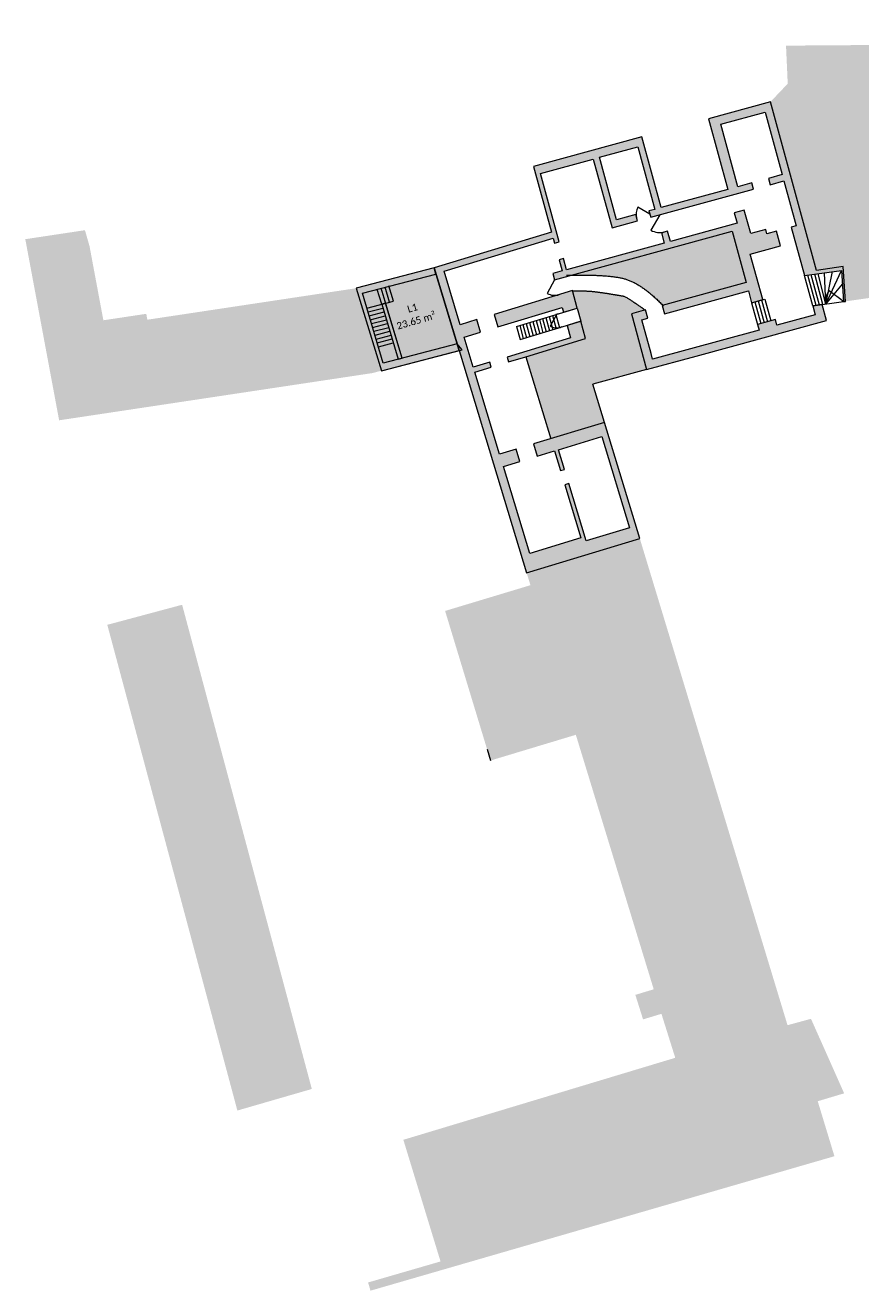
# Model space of a CAD drawing. Header units: centimetres. Extents: x 11703646 to 11712539, y 12092299 to 12099684.
import ezdxf

# ---------------------------------------------------------------- set-up
doc = ezdxf.new("R2010")
doc.units = ezdxf.units.CM
doc.header["$LTSCALE"] = 5
doc.linetypes.add('Lijnpatroon-11', pattern=[1.058075, 0.705383, -0.352692])
doc.layers.add('Batiment', color=4, linetype='Continuous', lineweight=5, true_color=0x00ffff)
doc.layers.add('Oppervlakte-netto', color=5, linetype='Continuous', lineweight=5, true_color=0x0000ff)
doc.layers.add('Bestaand-4 massa', color=7, linetype='Continuous', lineweight=9)
doc.layers.add('Tekst-beschrijving', color=7, linetype='Lijnpatroon-11', lineweight=13)
doc.styles.add('Corbel', font='txt')

msp = doc.modelspace()

# ---------------------------------------------------------------- hatches: boundary and pattern name
at = {"layer": 'Bestaand-4 massa', "linetype": 'Continuous', "lineweight": 0, "true_color": 0x4c4c4c, "transparency": 33554546}
for points in [[(11709069.4, 12093297), (11708975.7, 12093615), (11708842.7, 12093575.3), (11708706.8, 12094030.1), (11711552.6, 12094871.3), (11710912, 12097031.1), (11710131.4, 12096954.8), (11710025.1, 12098276.9), (11709524.7, 12098227.2), (11708432.9, 12098072.9), (11708419.5, 12098275.5), (11708264.1, 12098253.2), (11707995.5, 12099237.7), (11708096, 12099343.3), (11708086, 12099565.4), (11710220.2, 12099581.1), (11711506.4, 12099684.1), (11711578.2, 12098718.1), (11711826, 12098731.6), (11711854.4, 12098470.8), (11711962.5, 12098480.9), (11711962.5, 12098406.9), (11711880.1, 12098399.2), (11711935.7, 12097646.6), (11712030.1, 12097653.5), (11712038.6, 12097581.3), (11711947.4, 12097565.8), (11711991.5, 12097115.5), (11711740.9, 12097095.9), (11711767.1, 12097007.3), (11711748.8, 12097001), (11711810.2, 12096803.6), (11711825.2, 12096808), (11711964.4, 12096328.2), (11711955.7, 12096324.5), (11712539.3, 12094326.3)], [(11703843.6, 12097378.7), (11705670.7, 12097654.1), (11705724.5, 12097668.1), (11705578, 12098150.6), (11705569.5, 12098148.4), (11704358.6, 12097965.8), (11704352.1, 12098000.2), (11704101.8, 12097962.5), (11704020.8, 12098396.1), (11703994.2, 12098488.3), (11703646.1, 12098435.8)], [(11705660.8, 12092298.8), (11705646.8, 12092346.8), (11706069.6, 12092469.4), (11705852.6, 12093179.4), (11707439.5, 12093658), (11707358.9, 12093914.6), (11707251.6, 12093882.3), (11707206.6, 12094025.4), (11707313.9, 12094057.8), (11706859.3, 12095543.2), (11706361.3, 12095393), (11706096.3, 12096266.1), (11706594.3, 12096416.3), (11706572.2, 12096489), (11707232.4, 12096689.4), (11708094.9, 12093848.3), (11708231.8, 12093885.6), (11708425.3, 12093450.6), (11708271.1, 12093404.5), (11708368.6, 12093083.6)]]:
    msp.add_hatch(color=251, dxfattribs=at).paths.add_polyline_path(points)
at = {"layer": 'Bestaand-4 massa', "linetype": 'Continuous', "lineweight": 0}
for points in [[(11707097.1, 12098549), (11706997.6, 12098913.6), (11707221.5, 12098974.7), (11707320.9, 12098610), (11707286.2, 12098600.6), (11707296.2, 12098563.9), (11707896.3, 12098727.6), (11707886.3, 12098764.3), (11707805.2, 12098742.2), (11707705.8, 12099106.8), (11707964.3, 12099177.4), (11708063.8, 12098812.7), (11707982.8, 12098790.6), (11707992.8, 12098753.9), (11708073.8, 12098776), (11708145.4, 12098513.6), (11708116.4, 12098505.7), (11708193.6, 12098222.9), (11708409.8, 12098253.9), (11708421.9, 12098071.4), (11708432.9, 12098072.9), (11708419.5, 12098275.5), (11708264.1, 12098253.2), (11707995.5, 12099237.7), (11707633.8, 12099139), (11707746.4, 12098726.1), (11707357.6, 12098620), (11707245, 12099032.9), (11706613.1, 12098860.6), (11706717.5, 12098477.6), (11706031.7, 12098269.4), (11706572.2, 12096489), (11707232.4, 12096689.4), (11707026.8, 12097366.8), (11706611.5, 12097240.8), (11706633.3, 12097169), (11706734.7, 12097199.8), (11706769.6, 12097085), (11706792.5, 12097091.9), (11706757.7, 12097206.8), (11707010.3, 12097283.4), (11707171.8, 12096751.4), (11706919.2, 12096674.7), (11706817.5, 12097009.6), (11706794.6, 12097002.7), (11706888.7, 12096692.6), (11706590.1, 12096602), (11706436.2, 12097109.2), (11706532.8, 12097138.5), (11706511, 12097210.3), (11706414.4, 12097180.9), (11706269.2, 12097659.4), (11706365.8, 12097688.7), (11706357.1, 12097717.4), (11706260.4, 12097688.1), (11706207, 12097864.1), (11706303.6, 12097893.5), (11706281.6, 12097966.2), (11706184.9, 12097936.9), (11706090.2, 12098248.8), (11706727.2, 12098442.2), (11706735.2, 12098412.9), (11706761.2, 12098420), (11706652.3, 12098819.4), (11706961, 12098903.6), (11707070.5, 12098502.3), (11707219, 12098542.8), (11707209, 12098579.5)], [(11708030.6, 12098482.3), (11707974.6, 12098467), (11707967.8, 12098492.1), (11707880, 12098468.2), (11707842.6, 12098605.2), (11707783.8, 12098589.1), (11707800.1, 12098529.3), (11707411.3, 12098423.2), (11707395, 12098483), (11707358.3, 12098473), (11707374.6, 12098413.2), (11706805.4, 12098257.9), (11706787.8, 12098322.6), (11706761.8, 12098315.5), (11706779.4, 12098250.8), (11706725.7, 12098236.2), (11706735.7, 12098199.5), (11707771.5, 12098482.1), (11707853.1, 12098183), (11707363, 12098049.3), (11707376.2, 12098001.1), (11707866.2, 12098134.8), (11707885.2, 12098065.3), (11707949.8, 12098083), (11707877.5, 12098348.3), (11708054, 12098396.4)], [(11706779.8, 12098038), (11706787.4, 12098010.1), (11706866.5, 12098034.1), (11706838.9, 12098135.4), (11706382, 12097996.7), (11706404.1, 12097924)], [(11705749.1, 12098062.6), (11705726.4, 12098056.7), (11705822.7, 12097734.9), (11705845.5, 12097740.9)], [(11708322.5, 12097960.7), (11708297.1, 12098053.8), (11708241.9, 12098046), (11708255.9, 12097994.4), (11708033.1, 12097933.6), (11708024.1, 12097966.4), (11707919.9, 12097938), (11707928.9, 12097905.2), (11707307.6, 12097735.7), (11707298.6, 12097768.5), (11707244.9, 12097965.3), (11707279.7, 12097974.8), (11707266.5, 12098023), (11707183.6, 12098000.4), (11707272.5, 12097674.3), (11707561, 12097753)], [(11706887.6, 12097956.9), (11706808.5, 12097932.9), (11706828.2, 12097860.4), (11706457.6, 12097747.9), (11706466.3, 12097719.2), (11706567.7, 12097750), (11706915.2, 12097855.5)]]:
    msp.add_hatch(color=7, dxfattribs=at).paths.add_polyline_path(points)
at = {"layer": 'Bestaand-4 massa', "linetype": 'Continuous', "lineweight": 0, "true_color": 0x4c4c4c}
for points in [[(11706831.8, 12098225.7), (11706880.1, 12098226.5), (11706925.4, 12098226.3), (11706967.5, 12098225.3), (11707006.5, 12098223.5), (11707042.4, 12098220.8), (11707075.2, 12098217.3), (11707104.9, 12098212.9), (11707131.5, 12098207.7), (11707158.2, 12098200), (11707185.6, 12098188.9), (11707213.9, 12098174.3), (11707242.9, 12098156.4), (11707272.7, 12098135), (11707303.3, 12098110.2), (11707334.6, 12098082), (11707366.8, 12098050.4), (11707853.1, 12098183), (11707771.5, 12098482.1)], [(11707272.5, 12097674.3), (11707183.6, 12098000.4), (11707262.9, 12098022), (11707259.4, 12098024.8), (11707255.1, 12098028.2), (11707249.8, 12098032.2), (11707243.6, 12098036.7), (11707236.4, 12098041.8), (11707228.3, 12098047.5), (11707219.3, 12098053.8), (11707209.4, 12098060.6), (11707196.8, 12098069.1), (11707185.3, 12098076.7), (11707175, 12098083.4), (11707165.8, 12098089.1), (11707157.7, 12098094), (11707150.7, 12098097.9), (11707144.8, 12098100.9), (11707140, 12098103), (11707121, 12098106.4), (11707102.1, 12098109.7), (11707083.3, 12098112.9), (11707064.6, 12098115.9), (11707045.9, 12098118.9), (11707027.3, 12098121.7), (11707008.8, 12098124.5), (11706990.4, 12098127.1), (11706972.3, 12098129.4), (11706953.9, 12098131.2), (11706935.3, 12098132.7), (11706916.5, 12098133.6), (11706897.6, 12098134.2), (11706878.4, 12098134.3), (11706859, 12098133.9), (11706839.5, 12098133.1), (11706915.2, 12097855.5), (11706567.7, 12097750), (11706712.9, 12097271.5), (11707026.8, 12097366.8), (11706959.4, 12097588.9)]]:
    msp.add_hatch(color=251, dxfattribs=at).paths.add_polyline_path(points)
at = {"layer": 'Bestaand-4 massa', "linetype": 'Continuous', "lineweight": 0, "transparency": 33554687}
msp.add_hatch(color=7, dxfattribs=at).paths.add_polyline_path([(11706031.7, 12098269.4), (11705578, 12098150.6), (11705724.5, 12097668.1), (11706195.3, 12097790.4), (11706166.8, 12097824.4), (11705735.5, 12097712.3), (11705613.4, 12098120.3), (11706043.1, 12098232), (11706032.9, 12098268.8)])
at = {"layer": 'Oppervlakte-netto', "linetype": 'Continuous', "lineweight": 0, "true_color": 0xbc9b6a, "transparency": 33554585}
msp.add_hatch(color=33, dxfattribs=at).paths.add_polyline_path([(11705578, 12098150.6), (11705724.5, 12097668.1), (11706178.4, 12097786.1), (11706031.7, 12098269.4)])

# ---------------------------------------------------------------- linework, layer by layer
at = {"layer": 'Batiment'}
msp.add_line((11708241.9, 12098046), (11708255.9, 12097994.4), dxfattribs=at)
at = {"layer": 'Batiment', "transparency": 33554687}
msp.add_polyline3d([(11706341, 12095460, -9929.4), (11706361.3, 12095393, -9929.4)], dxfattribs=at)
at = {"layer": 'Bestaand-4 massa'}
for p, q in [((11708281.8, 12098051.6), (11708233.5, 12098228.6)), ((11708301.8, 12098054.4), (11708253.5, 12098231.5)), ((11708317.7, 12098056.7), (11708273.2, 12098234.3)), ((11705771.9, 12098068.5), (11705745.6, 12098156.4)), ((11705794.6, 12098074.4), (11705768.1, 12098163.2)), ((11708241.9, 12098046), (11708193.6, 12098222.9)), ((11708261.8, 12098048.8), (11708213.5, 12098225.8)), ((11705735.5, 12097712.3), (11705613.4, 12098120.3)), ((11705726.4, 12098056.7), (11705700.5, 12098142.9)), ((11705726.4, 12098056.7), (11705700.5, 12098142.9)), ((11705845.5, 12097740.9), (11705723, 12098149.7)), ((11707885.2, 12098065.3), (11707962.4, 12098086.4)), ((11707943.1, 12098081.1), (11707977.8, 12097953.8)), ((11707962.4, 12098086.4), (11707997.1, 12097959)), ((11705639.5, 12098034.1), (11705794.6, 12098074.4)), ((11705646.5, 12098011), (11705733.3, 12098033.6)), ((11705653.4, 12097988.5), (11705740, 12098011)), ((11706512.3, 12097926.6), (11706866.5, 12098034.1)), ((11706866.5, 12098034.1), (11706887.6, 12097956.9)), ((11707885.2, 12098065.3), (11707919.9, 12097938)), ((11707904.5, 12098070.6), (11707939.2, 12097943.3)), ((11707923.8, 12098075.9), (11707958.5, 12097948.5)), ((11708241.9, 12098046), (11708421.9, 12098071.4)), ((11705659.6, 12097965.8), (11705746.8, 12097988.5)), ((11705667, 12097943.5), (11705753.5, 12097966)), ((11705673.1, 12097920.8), (11705760.3, 12097943.4)), ((11706531.5, 12097932.4), (11706552.5, 12097855.2)), ((11706533.4, 12097849.4), (11706887.6, 12097956.9)), ((11706550.6, 12097938.2), (11706571.7, 12097861)), ((11706569.7, 12097944), (11706590.8, 12097866.8)), ((11706588.9, 12097949.8), (11706610, 12097872.6)), ((11706608, 12097955.6), (11706629.1, 12097878.4)), ((11706627.2, 12097961.4), (11706648.2, 12097884.2)), ((11706646.3, 12097967.3), (11706667.4, 12097890)), ((11706665.5, 12097973.1), (11706686.5, 12097895.9)), ((11706684.6, 12097978.9), (11706705.7, 12097901.7)), ((11706703.8, 12097984.7), (11706724.8, 12097907.5)), ((11706722.9, 12097990.5), (11706744, 12097913.3)), ((11706756.4, 12098000.7), (11706742.1, 12097996.3)), ((11706742.1, 12097996.3), (11706763.1, 12097919.1)), ((11705680.7, 12097898.5), (11705767, 12097920.9)), ((11705687.5, 12097876), (11705773.8, 12097898.4)), ((11705693.3, 12097853.2), (11705780.5, 12097875.9)), ((11706512.3, 12097926.6), (11706533.4, 12097849.4)), ((11706777.5, 12097923.5), (11706763.1, 12097919.1)), ((11705700.1, 12097830.7), (11705787.3, 12097853.3)), ((11705706.8, 12097808.2), (11705794, 12097830.8)), ((11706567.7, 12097750), (11706712.9, 12097271.5)), ((11707272.5, 12097674.3), (11706959.4, 12097588.9)), ((11707026.8, 12097366.8), (11706959.4, 12097588.9))]:
    msp.add_line(p, q, dxfattribs=at)
at = {"layer": 'Bestaand-4 massa', "linetype": 'Continuous', "lineweight": 9, "flags": 128}
for points in [[(11707097.1, 12098549), (11706997.6, 12098913.6), (11707221.5, 12098974.7), (11707320.9, 12098610), (11707286.2, 12098600.6), (11707296.2, 12098563.9), (11707896.3, 12098727.6), (11707886.3, 12098764.3), (11707805.2, 12098742.2), (11707705.8, 12099106.8), (11707964.3, 12099177.4), (11708063.8, 12098812.7), (11707982.8, 12098790.6), (11707992.8, 12098753.9), (11708073.8, 12098776), (11708145.4, 12098513.6), (11708116.4, 12098505.7), (11708193.6, 12098222.9), (11708409.8, 12098253.9), (11708421.9, 12098071.4), (11708432.9, 12098072.9), (11708419.5, 12098275.5), (11708264.1, 12098253.2), (11707995.5, 12099237.7), (11707633.8, 12099139), (11707746.4, 12098726.1), (11707357.6, 12098620), (11707245, 12099032.9), (11706613.1, 12098860.6), (11706717.5, 12098477.6), (11706031.7, 12098269.4), (11706572.2, 12096489), (11707232.4, 12096689.4), (11707026.8, 12097366.8), (11706611.5, 12097240.8), (11706633.3, 12097169), (11706734.7, 12097199.8), (11706769.6, 12097085), (11706792.5, 12097091.9), (11706757.7, 12097206.8), (11707010.3, 12097283.4), (11707171.8, 12096751.4), (11706919.2, 12096674.7), (11706817.5, 12097009.6), (11706794.6, 12097002.7), (11706888.7, 12096692.6), (11706590.1, 12096602), (11706436.2, 12097109.2), (11706532.8, 12097138.5), (11706511, 12097210.3), (11706414.4, 12097180.9), (11706269.2, 12097659.4), (11706365.8, 12097688.7), (11706357.1, 12097717.4), (11706260.4, 12097688.1), (11706207, 12097864.1), (11706303.6, 12097893.5), (11706281.6, 12097966.2), (11706184.9, 12097936.9), (11706090.2, 12098248.8), (11706727.2, 12098442.2), (11706735.2, 12098412.9), (11706761.2, 12098420), (11706652.3, 12098819.4), (11706961, 12098903.6), (11707070.5, 12098502.3), (11707219, 12098542.8), (11707209, 12098579.5)], [(11708030.6, 12098482.3), (11707974.6, 12098467), (11707967.8, 12098492.1), (11707880, 12098468.2), (11707842.6, 12098605.2), (11707783.8, 12098589.1), (11707800.1, 12098529.3), (11707411.3, 12098423.2), (11707395, 12098483), (11707358.3, 12098473), (11707374.6, 12098413.2), (11706805.4, 12098257.9), (11706787.8, 12098322.6), (11706761.8, 12098315.5), (11706779.4, 12098250.8), (11706725.7, 12098236.2), (11706735.7, 12098199.5), (11707771.5, 12098482.1), (11707853.1, 12098183), (11707363, 12098049.3), (11707376.2, 12098001.1), (11707866.2, 12098134.8), (11707885.2, 12098065.3), (11707949.8, 12098083), (11707877.5, 12098348.3), (11708054, 12098396.4)], [(11706779.8, 12098038), (11706787.4, 12098010.1), (11706866.5, 12098034.1), (11706838.9, 12098135.4), (11706382, 12097996.7), (11706404.1, 12097924)], [(11708322.5, 12097960.7), (11708297.1, 12098053.8), (11708241.9, 12098046), (11708255.9, 12097994.4), (11708033.1, 12097933.6), (11708024.1, 12097966.4), (11707919.9, 12097938), (11707928.9, 12097905.2), (11707307.6, 12097735.7), (11707298.6, 12097768.5), (11707244.9, 12097965.3), (11707279.7, 12097974.8), (11707266.5, 12098023), (11707183.6, 12098000.4), (11707272.5, 12097674.3), (11707561, 12097753)], [(11706887.6, 12097956.9), (11706808.5, 12097932.9), (11706828.2, 12097860.4), (11706457.6, 12097747.9), (11706466.3, 12097719.2), (11706567.7, 12097750), (11706915.2, 12097855.5)]]:
    msp.add_lwpolyline(points, close=True, dxfattribs=at)
at = {"layer": 'Bestaand-4 massa', "flags": 128}
for points in [[(11707291.2, 12098582.2), (11707221.7, 12098621.9, 0.198912), (11707214, 12098561.2)], [(11707349.3, 12098578.4), (11707297.7, 12098488.1, 0.198912), (11707376.6, 12098478)], [(11706735.7, 12098199.5), (11706692.7, 12098119, 0.198912), (11706762.2, 12098112.1)], [(11708421.9, 12098071.4), (11708337.8, 12098134.6, 0.198912), (11708317.7, 12098056.7)], [(11706749.2, 12097998.5), (11706709.5, 12097929, 0.198912), (11706770.3, 12097921.3)]]:
    msp.add_lwpolyline(points, format="xyb", dxfattribs=at)
msp.add_lwpolyline([(11706031.7, 12098269.4), (11705578, 12098150.6), (11705724.5, 12097668.1), (11706195.3, 12097790.4), (11706166.8, 12097824.4), (11705735.5, 12097712.3), (11705613.4, 12098120.3), (11706043.1, 12098232), (11706032.9, 12098268.8)], dxfattribs=at)
msp.add_lwpolyline([(11705749.1, 12098062.6), (11705726.4, 12098056.7), (11705822.7, 12097734.9), (11705845.5, 12097740.9)], close=True, dxfattribs=at)
at = {"layer": 'Bestaand-4 massa', "transparency": 33554687}
for points in [[(11708317.7, 12098056.7, 0), (11708311.4, 12098239.8, 10604.4)], [(11708317.7, 12098056.7, 0), (11708409.8, 12098253.9, 10877.2)], [(11708317.7, 12098056.7, 0), (11708357.4, 12098246.4, 10732)], [(11708317.7, 12098056.7, 0), (11708415.2, 12098172.5, 12899.2)]]:
    msp.add_polyline3d(points, dxfattribs=at)
at = {"layer": 'Bestaand-4 massa'}
for points, knots in [([(11706804, 12098225), (11707024.6, 12098231.8), (11707131.5, 12098207.7), (11707238.3, 12098183.4), (11707371, 12098046)], [0, 0, 0, 0.500126, 0.500126, 1, 1, 1]), ([(11706837, 12098133), (11706917, 12098137.3), (11706990.4, 12098127.1), (11707063.9, 12098116.8), (11707140, 12098103), (11707156.9, 12098096.4), (11707209.4, 12098060.6), (11707261.9, 12098024.7), (11707267, 12098018)], [0, 0, 0, 0.405216, 0.405216, 0.810425, 0.810425, 0.90522, 0.90522, 1, 1, 1])]:
    msp.add_open_spline(points, degree=2, knots=knots, dxfattribs=at)
at = {"layer": 'Bestaand-4 massa', "color": 251, "linetype": 'Continuous', "true_color": 0x4c4c4c, "transparency": 33554546}
msp.add_solid([(11704124.7, 12096185.1), (11704561.4, 12096302.1), (11704883.9, 12093350.2), (11705318.4, 12093476.1)], dxfattribs=at)
at = {"layer": 'Oppervlakte-netto', "flags": 128}
msp.add_lwpolyline([(11705578, 12098150.6), (11705724.5, 12097668.1), (11706178.4, 12097786.1), (11706031.7, 12098269.4)], close=True, dxfattribs=at)

# ---------------------------------------------------------------- texts
at = {"layer": 'Tekst-beschrijving', "color": 16, "true_color": 0x800000, "insert": (11705899.8, 12098054.3), "char_height": 41.424, "attachment_point": 2, "rotation": 16.28123, "line_spacing_factor": 1.11738, "style": 'Corbel'}
msp.add_mtext('L1\\P23.65 m²{\\H0.2778x; }{\\fArialUnicodeMS|b0|i0|c0|p0;\\H0.3044x;\\P}{\\fArial|b0|i0|c0|p0;\\H0.5479x; }', dxfattribs=at)

doc.saveas('drawing.dxf')
